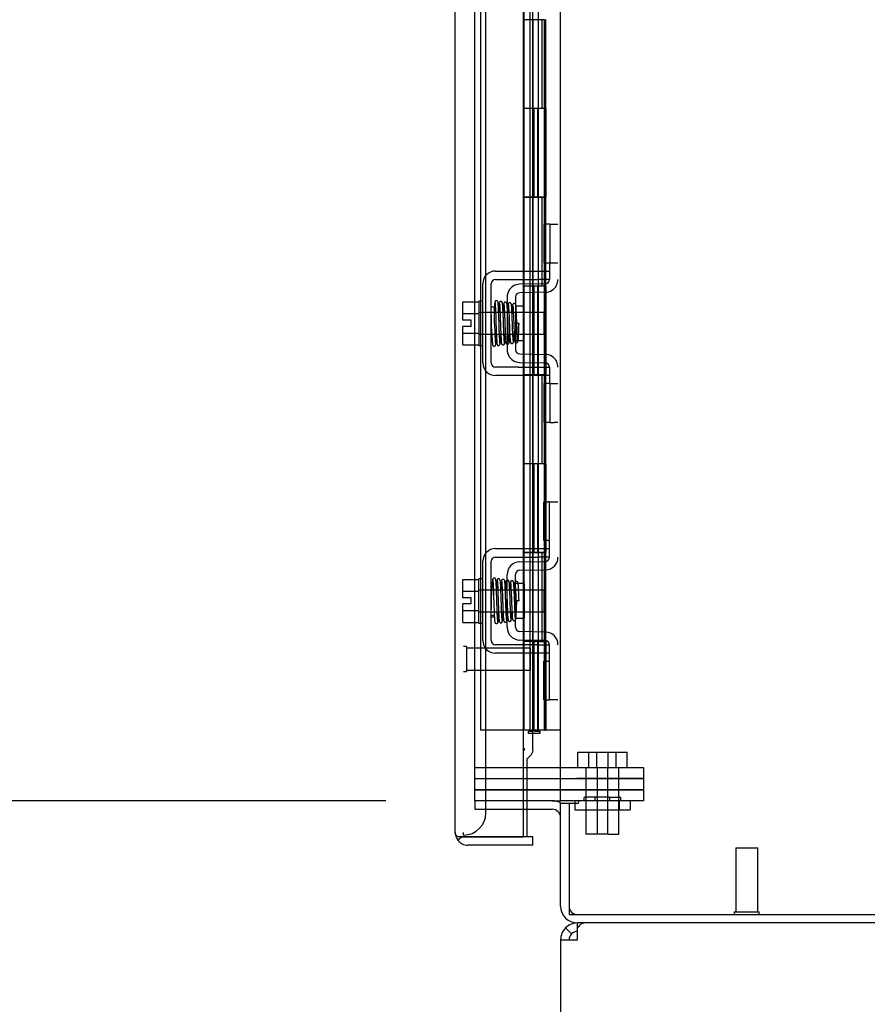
# Model space of a CAD drawing. Header units: inches. Extents: x 2 to 538, y -2 to 358.
# Tile 21 of 43: x 259 to 268, y 147 to 158. Entities that reach past the tile are written whole.
import ezdxf
from ezdxf.enums import TextEntityAlignment as Align
from ezdxf.lldxf.tags import DXFTag

# ---------------------------------------------------------------- set-up
doc = ezdxf.new("R2010")
doc.units = ezdxf.units.IN
doc.header["$MEASUREMENT"] = 0
for name, color, linetype in [('COM42667', 7, 'Continuous'), ('COM42780', 7, 'Continuous'), ('COM52167-7', 7, 'Continuous'), ('COM52168-7', 7, 'Continuous'), ('COM54746-68', 7, 'Continuous'), ('COM54928-3', 7, 'Continuous'), ('COM70096', 7, 'Continuous'), ('COM70099', 7, 'Continuous'), ('COM70219', 7, 'Continuous'), ('COM71156-3', 7, 'Continuous'), ('COM71159-5', 7, 'Continuous'), ('Default', 7, 'Continuous'), ('GSK86006', 7, 'Continuous'), ('NTS16540', 7, 'Continuous'), ('SCC180005', 7, 'Continuous'), ('SCC19011', 7, 'Continuous'), ('SPR20265', 7, 'Continuous'), ('STD21878', 7, 'Continuous'), ('WAF25035', 7, 'Continuous')]:
    doc.layers.add(name, color=color, linetype=linetype)
doc.styles.add('SEACAD_Times_New_Roman', font='times.ttf')
tags = doc.linetypes.add('HIDDEN2', pattern=[0.1875, 0.125, -0.0625]).pattern_tags.tags
tags[6:7] = [DXFTag(74, 4), DXFTag(75, 0), DXFTag(340, '0'), DXFTag(46, 0.0), DXFTag(50, 0.0), DXFTag(44, 0.0), DXFTag(45, 0.0)]
tags[4:5] = [DXFTag(74, 4), DXFTag(75, 0), DXFTag(340, '0'), DXFTag(46, 0.0), DXFTag(50, 0.0), DXFTag(44, 0.0), DXFTag(45, 0.0)]
doc.dimstyles.new('HAMMOND_(STH_-_540x360)', dxfattribs={"dimtxt": 2, "dimasz": 2.5, "dimexe": 1, "dimexo": 1, "dimgap": 0.5, "dimtad": 0, "dimtih": 1, "dimtoh": 1, "dimzin": 0, "dimdsep": 46, "dimtxsty": 'SEACAD_Times_New_Roman', "dimblk1": '_SE_FILLED', "dimblk2": '_SE_FILLED', "dimsah": 1, "dimcen": 1, "dimadec": 0, "dimazin": 0, "dimtfac": 0.8, "dimtofl": 0, "dimtmove": 0, "dimatfit": 3, "dimfxl": 0, "dimtolj": 1, "dimtzin": 0, "dimarcsym": 0})

# ---------------------------------------------------------------- blocks, each defined once
blk = doc.blocks.new('SE2')
at = {"layer": 'COM42667', "color": 7, "linetype": 'HIDDEN2'}
for p, q in [((264.059, 155.378), (264.315, 155.378)), ((264.315, 155.378), (264.375, 155.378)), ((264.375, 155.378), (264.542, 155.378)), ((264.542, 155.378), (264.667, 155.378)), ((264.667, 155.321), (264.667, 155.283)), ((263.916, 154.344), (263.916, 155.235)), ((264.011, 154.344), (264.011, 155.235)), ((264.059, 155.283), (264.315, 155.283)), ((264.315, 155.283), (264.375, 155.283)), ((264.375, 155.283), (264.542, 155.283)), ((264.667, 155.283), (264.542, 155.283)), ((264.315, 154.296), (264.059, 154.296)), ((264.315, 154.296), (264.375, 154.296)), ((264.375, 154.296), (264.542, 154.296)), ((264.542, 154.296), (264.667, 154.296)), ((264.667, 154.296), (264.667, 154.258)), ((264.315, 154.201), (264.059, 154.201)), ((264.375, 154.201), (264.315, 154.201)), ((264.542, 154.201), (264.375, 154.201)), ((264.667, 154.201), (264.542, 154.201)), ((264.059, 152.253), (264.542, 152.253)), ((264.542, 152.253), (264.667, 152.253)), ((263.916, 151.219), (263.916, 152.11)), ((264.011, 151.219), (264.011, 152.11)), ((264.059, 152.158), (264.542, 152.158)), ((264.667, 152.158), (264.542, 152.158)), ((264.542, 151.171), (264.059, 151.171)), ((264.542, 151.076), (264.059, 151.076)), ((264.542, 151.171), (264.667, 151.171)), ((264.667, 151.076), (264.542, 151.076))]:
    blk.add_line(p, q, dxfattribs=at)
for centre, radius, start, end in [((264.059, 155.235), 0.143, 90, 180), ((264.059, 155.235), 0.048, 90, 180), ((264.059, 154.344), 0.143, 180, 270), ((264.059, 154.344), 0.048, 180, 270), ((264.059, 152.11), 0.143, 90, 180), ((264.059, 152.11), 0.048, 90, 180), ((264.059, 151.219), 0.143, 180, 270), ((264.059, 151.219), 0.048, 180, 270)]:
    blk.add_arc(centre, radius, start, end, dxfattribs=at)
at = {"layer": 'COM42780', "color": 7, "linetype": 'HIDDEN2'}
for p, q in [((264.67, 155.905), (264.603, 155.905)), ((264.603, 155.905), (264.603, 155.468)), ((264.67, 155.905), (264.67, 155.468)), ((264.67, 155.905), (264.72, 155.905)), ((264.72, 155.905), (264.762, 155.905)), ((264.67, 155.468), (264.603, 155.468)), ((264.667, 155.468), (264.667, 155.321)), ((264.72, 155.468), (264.67, 155.468)), ((264.762, 155.468), (264.72, 155.468)), ((264.33, 155.229), (264.276, 155.218)), ((264.62, 155.234), (264.33, 155.229)), ((264.19, 155.086), (264.19, 154.492)), ((264.285, 155.086), (264.285, 154.492)), ((264.621, 155.139), (264.332, 155.134)), ((264.38, 154.984), (264.285, 154.984)), ((264.38, 154.594), (264.38, 154.984)), ((264.285, 154.594), (264.38, 154.594)), ((264.332, 154.444), (264.621, 154.439)), ((264.276, 154.361), (264.33, 154.349)), ((264.33, 154.349), (264.62, 154.344)), ((264.667, 154.258), (264.667, 154.111)), ((264.67, 154.111), (264.603, 154.111)), ((264.603, 154.111), (264.603, 153.674)), ((264.67, 154.111), (264.67, 153.674)), ((264.67, 154.111), (264.72, 154.111)), ((264.72, 154.111), (264.762, 154.111)), ((264.67, 153.674), (264.603, 153.674)), ((264.67, 153.674), (264.72, 153.674)), ((264.762, 153.674), (264.72, 153.674)), ((264.603, 152.343), (264.603, 152.78)), ((264.603, 152.78), (264.653, 152.78)), ((264.667, 152.78), (264.653, 152.78)), ((264.667, 152.53), (264.667, 152.78)), ((264.667, 152.78), (264.762, 152.78)), ((264.667, 152.157), (264.667, 152.53)), ((264.653, 152.343), (264.603, 152.343)), ((264.653, 152.343), (264.667, 152.343)), ((264.33, 152.104), (264.62, 152.109)), ((264.332, 152.009), (264.621, 152.014)), ((264.19, 151.367), (264.19, 151.961)), ((264.285, 151.367), (264.285, 151.961)), ((264.38, 151.859), (264.285, 151.859)), ((264.38, 151.859), (264.38, 151.469)), ((264.285, 151.469), (264.38, 151.469)), ((264.621, 151.314), (264.332, 151.319)), ((264.62, 151.219), (264.33, 151.224)), ((264.667, 150.799), (264.667, 151.171)), ((264.603, 150.549), (264.603, 150.986)), ((264.603, 150.986), (264.653, 150.986)), ((264.667, 150.986), (264.653, 150.986)), ((264.667, 150.549), (264.667, 150.799)), ((264.603, 150.549), (264.653, 150.549)), ((264.653, 150.549), (264.667, 150.549)), ((264.762, 150.549), (264.667, 150.549))]:
    blk.add_line(p, q, dxfattribs=at)
for centre, radius, start, end in [((264.333, 155.086), 0.143, 113.3335, 180), ((264.619, 155.282), 0.048, 271, 0), ((264.619, 155.282), 0.143, 271, 333.0918), ((264.619, 155.282), 0.143, 333.0918, 0), ((264.333, 155.086), 0.048, 91, 180), ((264.333, 154.492), 0.143, 180, 246.6665), ((264.333, 154.492), 0.048, 180, 269), ((264.619, 154.296), 0.143, 26.9082, 89), ((264.619, 154.296), 0.048, 0, 89), ((264.619, 154.296), 0.143, 0, 26.9082), ((264.333, 151.961), 0.143, 91, 180), ((264.619, 152.157), 0.048, 271, 0), ((264.619, 152.157), 0.143, 271, 0), ((264.333, 151.961), 0.048, 91, 180), ((264.333, 151.367), 0.143, 180, 269), ((264.333, 151.367), 0.048, 180, 269), ((264.619, 151.171), 0.143, 0, 89), ((264.619, 151.171), 0.048, 0, 89)]:
    blk.add_arc(centre, radius, start, end, dxfattribs=at)
at = {"layer": 'COM52167-7', "color": 7, "linetype": 'Continuous'}
for p, q in [((263.605, 149.057), (263.605, 219.358)), ((264.375, 149.009), (264.375, 219.406)), ((264.411, 149.319), (264.411, 149.009)), ((263.605, 149.057), (263.605, 149.057)), ((263.605, 149.057), (263.605, 149.057)), ((263.685, 149.009), (263.635, 148.97)), ((263.748, 149.009), (263.635, 149.009)), ((263.685, 149.009), (263.748, 149.009)), ((263.748, 149.009), (263.748, 149.009)), ((264.48, 149.009), (263.748, 149.009)), ((263.748, 149.009), (264.375, 149.009)), ((264.411, 149.009), (264.375, 149.009)), ((264.48, 148.914), (264.48, 149.009)), ((264.48, 148.914), (263.748, 148.914))]:
    blk.add_line(p, q, dxfattribs=at)
at = {"layer": 'COM52167-7', "color": 7, "linetype": 'HIDDEN2'}
for p, q in [((264.48, 149.982), (264.48, 190.145)), ((264.411, 149.884), (264.411, 149.319))]:
    blk.add_line(p, q, dxfattribs=at)
at = {"layer": 'COM52167-7', "color": 7, "linetype": 'Continuous'}
for start, end in [(180, 180.0762), (180.1561, 217.5036), (217.5036, 270)]:
    blk.add_arc((263.748, 149.057), 0.143, start, end, dxfattribs=at)
at = {"layer": 'COM52167-7', "color": 7, "linetype": 'HIDDEN2'}
blk.add_open_spline([(264.48, 149.982), (264.48, 149.98), (264.48, 149.978), (264.479, 149.966), (264.475, 149.956), (264.464, 149.935), (264.456, 149.925), (264.436, 149.905), (264.424, 149.895), (264.411, 149.884)], degree=3, knots=[0.2029594, 0.2029594, 0.2029594, 0.2029594, 0.25, 0.25, 0.5, 0.5, 0.75, 0.75, 1, 1, 1, 1], dxfattribs=at)
at = {"layer": 'COM52167-7', "color": 7, "linetype": 'Continuous'}
blk.add_open_spline([(263.635, 149.009), (263.625, 149.017), (263.618, 149.025), (263.61, 149.037), (263.608, 149.041), (263.606, 149.049), (263.605, 149.053), (263.605, 149.057)], degree=3, knots=[0, 0, 0, 0, 0.5, 0.5, 0.75, 0.75, 1, 1, 1, 1], dxfattribs=at)
at = {"layer": 'COM52168-7', "color": 7, "linetype": 'HIDDEN2'}
blk.add_arc((264.161, 149.983), 0.224, 359.797, 6.1302, dxfattribs=at)
at = {"layer": 'COM54746-68', "color": 7, "linetype": 'HIDDEN2'}
for p, q in [((263.889, 218.208), (263.889, 150.208)), ((264.444, 217.208), (264.444, 150.208)), ((264.544, 150.208), (264.544, 217.208)), ((264.483, 157.208), (264.483, 158.207)), ((264.611, 158.207), (264.611, 158.208)), ((264.611, 157.208), (264.611, 158.207)), ((264.62, 158.208), (264.62, 157.208)), ((264.494, 156.208), (264.494, 157.208)), ((264.535, 156.208), (264.535, 157.208)), ((264.439, 156.209), (264.48, 156.209)), ((264.611, 156.209), (264.483, 156.209)), ((264.483, 155.208), (264.483, 156.207)), ((264.611, 156.207), (264.611, 156.208)), ((264.611, 155.208), (264.611, 156.207)), ((264.62, 156.208), (264.62, 155.208)), ((264.494, 154.208), (264.494, 155.208)), ((264.535, 154.208), (264.535, 155.208)), ((264.439, 154.209), (264.48, 154.209)), ((264.611, 154.209), (264.483, 154.209)), ((264.483, 153.208), (264.483, 154.207)), ((264.611, 154.207), (264.611, 154.208)), ((264.611, 153.208), (264.611, 154.207)), ((264.62, 154.208), (264.62, 153.208)), ((264.494, 152.208), (264.494, 153.208)), ((264.535, 152.208), (264.535, 153.208)), ((264.439, 152.209), (264.48, 152.209)), ((264.611, 152.209), (264.483, 152.209)), ((264.483, 151.208), (264.483, 152.207)), ((264.611, 152.207), (264.611, 152.208)), ((264.611, 151.208), (264.611, 152.207)), ((264.62, 152.208), (264.62, 151.208)), ((264.48, 151.208), (264.439, 151.208)), ((264.483, 151.208), (264.611, 151.208)), ((264.494, 150.208), (264.494, 151.208)), ((264.535, 150.208), (264.535, 151.208)), ((264.375, 150.208), (263.889, 150.208)), ((264.611, 150.208), (264.62, 150.208))]:
    blk.add_line(p, q, dxfattribs=at)
at = {"layer": 'COM54746-68', "color": 7, "linetype": 'Continuous'}
for p, q in [((264.377, 159.208), (264.377, 158.207)), ((264.377, 158.208), (264.377, 157.208)), ((264.611, 158.207), (264.377, 158.207)), ((264.58, 158.208), (264.58, 157.208)), ((264.377, 157.208), (264.377, 156.207)), ((264.58, 157.208), (264.377, 157.208)), ((264.58, 157.208), (264.377, 157.208)), ((264.624, 157.208), (264.58, 157.208)), ((264.611, 156.208), (264.611, 157.208)), ((264.62, 156.208), (264.62, 157.208)), ((264.624, 157.208), (264.624, 156.208)), ((264.58, 156.208), (264.377, 156.208)), ((264.377, 156.208), (264.377, 155.208)), ((264.611, 156.207), (264.377, 156.207)), ((264.58, 156.208), (264.58, 155.208)), ((264.624, 156.208), (264.58, 156.208)), ((264.377, 155.208), (264.377, 154.207)), ((264.58, 155.208), (264.377, 155.208)), ((264.58, 155.208), (264.377, 155.208)), ((264.624, 155.208), (264.58, 155.208)), ((264.611, 154.208), (264.611, 155.208)), ((264.62, 154.208), (264.62, 155.208)), ((264.624, 155.208), (264.624, 154.208)), ((264.58, 154.208), (264.377, 154.208)), ((264.377, 154.208), (264.377, 153.208)), ((264.611, 154.207), (264.377, 154.207)), ((264.58, 154.208), (264.58, 153.208)), ((264.624, 154.208), (264.58, 154.208)), ((264.377, 153.208), (264.377, 152.207)), ((264.58, 153.208), (264.377, 153.208)), ((264.58, 153.208), (264.377, 153.208)), ((264.624, 153.208), (264.58, 153.208)), ((264.611, 152.208), (264.611, 153.208)), ((264.62, 152.208), (264.62, 153.208)), ((264.624, 153.208), (264.624, 152.208)), ((264.58, 152.208), (264.377, 152.208)), ((264.377, 152.208), (264.377, 151.208)), ((264.611, 152.207), (264.377, 152.207)), ((264.58, 152.208), (264.58, 151.208)), ((264.624, 152.208), (264.58, 152.208)), ((264.377, 151.208), (264.377, 150.208)), ((264.58, 151.208), (264.377, 151.208)), ((264.58, 151.208), (264.377, 151.208)), ((264.624, 151.208), (264.58, 151.208)), ((264.611, 150.208), (264.611, 151.208)), ((264.62, 150.208), (264.62, 151.208)), ((264.624, 151.208), (264.624, 150.208)), ((264.377, 150.208), (264.375, 150.208)), ((264.611, 150.208), (264.377, 150.208)), ((264.431, 150.173), (264.431, 150.199)), ((264.431, 150.199), (264.481, 150.199)), ((264.444, 150.208), (264.444, 150.199)), ((264.506, 150.199), (264.481, 150.199)), ((264.506, 150.199), (264.556, 150.199)), ((264.544, 150.199), (264.544, 150.208)), ((264.556, 150.199), (264.556, 150.173)), ((264.624, 150.208), (264.62, 150.208)), ((264.792, 150.208), (264.624, 150.208)), ((264.481, 150.173), (264.431, 150.173)), ((264.506, 150.173), (264.481, 150.173)), ((264.556, 150.173), (264.506, 150.173))]:
    blk.add_line(p, q, dxfattribs=at)
at = {"layer": 'COM54928-3', "color": 7, "linetype": 'Continuous'}
for p, q in [((264.915, 147.916), (264.848, 147.984)), ((264.982, 147.984), (264.982, 148.039)), ((264.982, 147.849), (264.982, 147.984)), ((264.792, 147.849), (264.792, 136.134)), ((264.792, 147.849), (264.982, 147.849))]:
    blk.add_line(p, q, dxfattribs=at)
for radius, start, end in [(0.19, 135, 180), (0.19, 90, 135), (0.095, 135, 180), (0.095, 90, 135)]:
    blk.add_arc((264.982, 147.849), radius, start, end, dxfattribs=at)
blk.add_open_spline([(265.057, 148.039), (265.044, 148.039), (265.032, 148.034), (265.007, 148.015), (264.994, 148.001), (264.982, 147.984)], degree=3, knots=[0, 0, 0, 0, 0.5, 0.5, 1, 1, 1, 1], dxfattribs=at)
at = {"layer": 'COM70096', "color": 7, "linetype": 'HIDDEN2'}
for p, q in [((264.974, 149.539), (263.825, 149.539)), ((264.974, 149.539), (265.724, 149.539)), ((265.724, 149.539), (265.724, 149.414)), ((265.724, 149.414), (264.982, 149.414))]:
    blk.add_line(p, q, dxfattribs=at)
at = {"layer": 'COM70099', "color": 7, "linetype": 'HIDDEN2'}
for p, q in [((263.825, 149.789), (264.974, 149.789)), ((264.974, 149.789), (265.724, 149.789)), ((265.724, 149.789), (265.724, 149.664)), ((263.825, 149.664), (264.974, 149.664)), ((265.724, 149.664), (264.974, 149.664))]:
    blk.add_line(p, q, dxfattribs=at)
at = {"layer": 'COM70219', "color": 7, "linetype": 'HIDDEN2'}
for p, q in [((263.95, 149.528), (263.95, 218.675)), ((263.95, 149.278), (263.95, 149.528)), ((263.7, 149.028), (263.7, 149.057))]:
    blk.add_line(p, q, dxfattribs=at)
blk.add_arc((263.7, 149.278), 0.25, 270, 0, dxfattribs=at)
at = {"layer": 'COM71156-3', "color": 7, "linetype": 'HIDDEN2'}
for p, q in [((263.825, 149.414), (263.825, 149.319)), ((263.825, 149.319), (264.375, 149.319))]:
    blk.add_line(p, q, dxfattribs=at)
at = {"layer": 'COM71156-3', "color": 7, "linetype": 'Continuous'}
for p, q in [((264.375, 149.319), (264.697, 149.319)), ((264.792, 148.229), (264.792, 149.384)), ((264.887, 149.384), (264.792, 149.384)), ((277.385, 148.039), (264.982, 148.039))]:
    blk.add_line(p, q, dxfattribs=at)
for centre, radius, start, end in [((264.697, 149.224), 0.19, 57.3631, 90), ((264.697, 149.224), 0.095, 0, 90), ((264.982, 148.229), 0.19, 180, 270)]:
    blk.add_arc(centre, radius, start, end, dxfattribs=at)
at = {"layer": 'COM71156-3', "color": 7, "linetype": 'HIDDEN2'}
blk.add_arc((264.982, 148.229), 0.095, 180, 270, dxfattribs=at)
at = {"layer": 'COM71159-5', "color": 7, "linetype": 'HIDDEN2'}
for p, q in [((263.825, 149.414), (263.825, 218.789)), ((264.375, 149.414), (263.825, 149.414))]:
    blk.add_line(p, q, dxfattribs=at)
at = {"layer": 'COM71159-5', "color": 7, "linetype": 'Continuous'}
for p, q in [((264.792, 149.414), (264.792, 218.789)), ((264.697, 149.414), (264.375, 149.414)), ((264.697, 149.414), (264.792, 149.414)), ((264.982, 149.414), (264.792, 149.414)), ((264.887, 149.384), (264.887, 148.134)), ((264.982, 149.384), (264.887, 149.384)), ((264.887, 148.134), (277.29, 148.134))]:
    blk.add_line(p, q, dxfattribs=at)
blk.add_arc((264.982, 149.399), 0.015, 270, 90, dxfattribs=at)
at = {"layer": 'GSK86006', "color": 7, "linetype": 'HIDDEN2'}
for p, q in [((263.825, 149.664), (264.974, 149.664)), ((264.974, 149.664), (265.724, 149.664)), ((265.724, 149.664), (265.724, 149.539)), ((263.825, 149.539), (264.974, 149.539)), ((265.724, 149.539), (264.974, 149.539))]:
    blk.add_line(p, q, dxfattribs=at)
at = {"layer": 'NTS16540', "color": 7, "linetype": 'Continuous'}
blk.add_line((264.95, 149.414), (264.95, 149.384), dxfattribs=at)
at = {"layer": 'NTS16540', "color": 7, "linetype": 'HIDDEN2'}
for p, q in [((265.053, 149.444), (265.053, 149.414)), ((265.336, 149.454), (265.063, 149.454)), ((265.075, 149.414), (265.075, 149.314)), ((265.178, 149.444), (265.178, 149.414)), ((265.336, 149.454), (265.461, 149.454)), ((265.346, 149.414), (265.346, 149.444)), ((265.45, 149.414), (265.45, 149.314)), ((265.471, 149.414), (265.471, 149.444)), ((265.575, 149.414), (265.575, 149.314)), ((264.95, 149.384), (264.95, 149.314)), ((264.95, 149.314), (265.45, 149.314)), ((265.45, 149.314), (265.575, 149.314))]:
    blk.add_line(p, q, dxfattribs=at)
for centre, start, end in [((265.063, 149.444), 90, 180), ((265.188, 149.444), 90, 180), ((265.336, 149.444), 0, 90), ((265.461, 149.444), 0, 90)]:
    blk.add_arc(centre, 0.01, start, end, dxfattribs=at)
at = {"layer": 'SCC180005', "color": 7, "linetype": 'HIDDEN2'}
for p, q in [((264.984, 149.963), (265.2, 149.963)), ((264.984, 149.789), (264.984, 149.963)), ((265.109, 149.789), (265.109, 149.963)), ((265.2, 149.963), (265.416, 149.963)), ((265.2, 149.789), (265.2, 149.963)), ((265.325, 149.789), (265.325, 149.963)), ((265.416, 149.963), (265.541, 149.963)), ((265.416, 149.789), (265.416, 149.963)), ((265.541, 149.789), (265.541, 149.963)), ((265.077, 149.789), (265.077, 149.039)), ((265.202, 149.789), (265.202, 149.039)), ((265.323, 149.039), (265.323, 149.789)), ((265.448, 149.039), (265.448, 149.789)), ((265.323, 149.039), (265.077, 149.039)), ((265.325, 149.039), (265.448, 149.039))]:
    blk.add_line(p, q, dxfattribs=at)
at = {"layer": 'SCC19011', "color": 7, "linetype": 'HIDDEN2'}
for p, q in [((263.69, 155.03), (263.871, 155.03)), ((263.69, 154.898), (263.69, 155.03)), ((263.69, 154.898), (263.871, 154.898)), ((263.69, 154.823), (263.69, 154.898)), ((264.603, 154.911), (263.871, 154.911)), ((264.603, 154.911), (264.603, 154.667)), ((263.785, 154.823), (263.69, 154.823)), ((263.69, 154.68), (263.69, 154.755)), ((263.785, 154.755), (263.69, 154.755)), ((263.785, 154.755), (263.785, 154.823)), ((263.69, 154.68), (263.871, 154.68)), ((263.69, 154.548), (263.69, 154.68)), ((263.871, 154.667), (264.603, 154.667)), ((263.69, 154.548), (263.871, 154.548)), ((263.69, 151.905), (263.871, 151.905)), ((263.69, 151.773), (263.69, 151.905)), ((263.69, 151.773), (263.871, 151.773)), ((263.69, 151.698), (263.69, 151.773)), ((264.603, 151.786), (263.871, 151.786)), ((264.603, 151.786), (264.603, 151.542)), ((263.785, 151.698), (263.69, 151.698)), ((263.69, 151.555), (263.69, 151.63)), ((263.785, 151.63), (263.69, 151.63)), ((263.785, 151.63), (263.785, 151.698)), ((263.69, 151.555), (263.871, 151.555)), ((263.69, 151.423), (263.69, 151.555)), ((263.871, 151.542), (264.603, 151.542)), ((263.69, 151.423), (263.871, 151.423))]:
    blk.add_line(p, q, dxfattribs=at)
at = {"layer": 'SPR20265', "color": 7, "linetype": 'HIDDEN2'}
for p, q in [((264.324, 154.789), (264.299, 154.789)), ((264.324, 151.664), (264.289, 151.664))]:
    blk.add_line(p, q, dxfattribs=at)
for centre, radius, start, end in [((268.961, 154.967), 4.954, 180.0627, 184.8324), ((268.934, 154.966), 4.891, 180.0417, 184.8553), ((268.961, 151.487), 4.954, 175.1676, 179.9373), ((264.144, 151.889), 0.0181, 0.2962, 180.6354), ((268.934, 151.488), 4.891, 179.5941, 179.9583)]:
    blk.add_arc(centre, radius, start, end, dxfattribs=at)
for start_param, end_param in [(3.144225, 6.283185), (0, 0.029803)]:
    blk.add_ellipse((264.025, 154.962), major_axis=(-0.0175, 0), ratio=0.707107, start_param=start_param, end_param=end_param, dxfattribs=at)
blk.add_ellipse((264.025, 151.492), major_axis=(-0.0175, 0), ratio=0.707107, dxfattribs=at)
for points, knots in [([(264.049, 155.017), (264.049, 155.016), (264.048, 155.007), (264.046, 154.982), (264.045, 154.946), (264.044, 154.932)], [0.1004609, 0.1004609, 0.1004609, 0.1004609, 0.1067733, 0.2186198, 0.288347, 0.288347, 0.288347, 0.288347]), ([(264.087, 155.025), (264.087, 155.028), (264.086, 155.034), (264.08, 155.041), (264.073, 155.044), (264.066, 155.044), (264.059, 155.041), (264.054, 155.037), (264.052, 155.031), (264.051, 155.028), (264.051, 155.026)], [0, 0, 0, 0, 0.156089, 0.311601, 0.454811, 0.580816, 0.702069, 0.815536, 0.915769, 1, 1, 1, 1]), ([(264.052, 155.025), (264.053, 155.021), (264.055, 155.014), (264.057, 154.965), (264.061, 154.89), (264.063, 154.811), (264.065, 154.746), (264.067, 154.697), (264.069, 154.652), (264.071, 154.612), (264.073, 154.58), (264.075, 154.559), (264.076, 154.551), (264.077, 154.551), (264.077, 154.551)], [0, 0, 0, 0, 0.1061362, 0.2174647, 0.333926, 0.4557017, 0.5188968, 0.5834438, 0.6493904, 0.7166983, 0.7853922, 0.8555186, 0.9270505, 0.9466489, 0.9466489, 0.9466489, 0.9466489]), ([(264.111, 154.562), (264.11, 154.562), (264.109, 154.563), (264.107, 154.586), (264.105, 154.635), (264.102, 154.687), (264.101, 154.732), (264.099, 154.78), (264.098, 154.831), (264.096, 154.88), (264.094, 154.927), (264.092, 154.968), (264.09, 155), (264.088, 155.022), (264.087, 155.026), (264.087, 155.028)], [0.0603561, 0.0603561, 0.0603561, 0.0603561, 0.1038936, 0.2137208, 0.3293588, 0.3897246, 0.4515679, 0.5148967, 0.5797272, 0.6460597, 0.7138612, 0.7831568, 0.8539667, 0.9262377, 1, 1, 1, 1]), ([(264.1, 155.016), (264.099, 155.008), (264.097, 154.994), (264.095, 154.955), (264.094, 154.931), (264.094, 154.927)], [0, 0, 0, 0, 0.1246717, 0.2494602, 0.2700157, 0.2700157, 0.2700157, 0.2700157]), ([(264.136, 155.018), (264.136, 155.019), (264.136, 155.02), (264.135, 155.023), (264.134, 155.026), (264.133, 155.029), (264.131, 155.031), (264.128, 155.033), (264.125, 155.034), (264.12, 155.035), (264.114, 155.035), (264.107, 155.031), (264.101, 155.022), (264.1, 155.016), (264.099, 155.012)], [0, 0, 0, 0, 0.042091, 0.081647, 0.120191, 0.15929, 0.200316, 0.244307, 0.29197, 0.343782, 0.463061, 0.615509, 0.797242, 1, 1, 1, 1]), ([(264.102, 155.013), (264.102, 155.014), (264.104, 155.012), (264.106, 154.987), (264.108, 154.938), (264.111, 154.886), (264.112, 154.842), (264.114, 154.795), (264.115, 154.747), (264.117, 154.699), (264.119, 154.655), (264.121, 154.616), (264.123, 154.587), (264.125, 154.567), (264.126, 154.564), (264.126, 154.562)], [0.053432, 0.053432, 0.053432, 0.053432, 0.1058673, 0.2171381, 0.3338118, 0.3944484, 0.4564245, 0.5197508, 0.5844221, 0.6504012, 0.7176964, 0.7863335, 0.8562538, 0.9274659, 1, 1, 1, 1]), ([(264.161, 154.566), (264.16, 154.568), (264.158, 154.574), (264.156, 154.62), (264.153, 154.678), (264.151, 154.734), (264.149, 154.78), (264.148, 154.828), (264.146, 154.876), (264.144, 154.921), (264.142, 154.96), (264.14, 154.992), (264.138, 155.014), (264.137, 155.022), (264.136, 155.023), (264.136, 155.022)], [0, 0, 0, 0, 0.1045038, 0.2144634, 0.330083, 0.3903051, 0.451994, 0.5151688, 0.5798125, 0.6459641, 0.7136653, 0.7828829, 0.8536605, 0.9260423, 0.9527188, 0.9527188, 0.9527188, 0.9527188]), ([(264.15, 155.01), (264.149, 155.005), (264.147, 154.983), (264.145, 154.944), (264.144, 154.921)], [0.1071892, 0.1071892, 0.1071892, 0.1071892, 0.2193565, 0.3334396, 0.3334396, 0.3334396, 0.3334396]), ([(264.188, 155.005), (264.188, 155.01), (264.187, 155.016), (264.18, 155.024), (264.174, 155.027), (264.17, 155.028), (264.166, 155.028), (264.162, 155.027), (264.159, 155.025), (264.156, 155.022), (264.154, 155.018), (264.152, 155.014), (264.152, 155.012), (264.152, 155.01)], [0, 0, 0, 0, 0.314139, 0.451364, 0.572135, 0.625408, 0.67627, 0.728029, 0.781154, 0.835554, 0.89067, 0.945715, 1, 1, 1, 1]), ([(264.153, 155.007), (264.154, 155.001), (264.155, 154.99), (264.157, 154.953), (264.16, 154.907), (264.162, 154.857), (264.163, 154.807), (264.166, 154.747), (264.168, 154.683), (264.17, 154.628), (264.173, 154.593), (264.175, 154.574), (264.177, 154.565), (264.181, 154.559), (264.188, 154.555), (264.195, 154.554), (264.201, 154.555), (264.208, 154.56), (264.211, 154.566), (264.214, 154.578), (264.216, 154.605), (264.218, 154.639), (264.219, 154.658), (264.219, 154.665)], [0, 0, 0, 0, 0.0498062, 0.0966276, 0.140488, 0.1813946, 0.2193247, 0.2542949, 0.3151029, 0.3652644, 0.4095039, 0.4485899, 0.4658122, 0.4799438, 0.4861373, 0.4916742, 0.500166, 0.5061157, 0.5157515, 0.5507685, 0.6061814, 0.6406611, 0.6597863, 0.6597863, 0.6597863, 0.6597863]), ([(264.208, 154.583), (264.208, 154.583), (264.208, 154.589), (264.206, 154.612), (264.205, 154.646), (264.203, 154.685), (264.201, 154.735), (264.199, 154.796), (264.196, 154.863), (264.194, 154.929), (264.191, 154.985), (264.189, 155.001), (264.188, 155.009)], [0.5362763, 0.5362763, 0.5362763, 0.5362763, 0.5625298, 0.6122564, 0.6441552, 0.6807294, 0.7220204, 0.7680595, 0.8188387, 0.874429, 0.9347864, 1, 1, 1, 1]), ([(264.201, 155.004), (264.2, 155.001), (264.199, 154.996), (264.196, 154.966), (264.195, 154.936), (264.194, 154.919), (264.194, 154.917)], [0, 0, 0, 0, 0.0492216, 0.0955582, 0.1390455, 0.1445963, 0.1445963, 0.1445963, 0.1445963]), ([(264.237, 155.003), (264.237, 155.004), (264.236, 155.007), (264.235, 155.011), (264.233, 155.014), (264.228, 155.018), (264.222, 155.021), (264.215, 155.02), (264.209, 155.018), (264.204, 155.013), (264.201, 155.007), (264.201, 155.003), (264.2, 155.001)], [0, 0, 0, 0, 0.063176, 0.129473, 0.197366, 0.265212, 0.394679, 0.515177, 0.639946, 0.76535, 0.886036, 1, 1, 1, 1]), ([(264.202, 155), (264.202, 154.999), (264.204, 154.995), (264.207, 154.957), (264.21, 154.894), (264.213, 154.825), (264.215, 154.766), (264.217, 154.721), (264.218, 154.679), (264.22, 154.641), (264.222, 154.61), (264.224, 154.588), (264.226, 154.577), (264.226, 154.577), (264.227, 154.577)], [0.0138524, 0.0138524, 0.0138524, 0.0138524, 0.1062824, 0.2178177, 0.3344917, 0.4564531, 0.5197117, 0.5842959, 0.6502411, 0.7175013, 0.7860951, 0.8560626, 0.9273599, 0.9665702, 0.9665702, 0.9665702, 0.9665702]), ([(264.261, 154.584), (264.261, 154.584), (264.259, 154.586), (264.257, 154.614), (264.254, 154.662), (264.252, 154.711), (264.25, 154.753), (264.249, 154.797), (264.247, 154.842), (264.245, 154.886), (264.243, 154.926), (264.242, 154.961), (264.24, 154.987), (264.238, 155.003), (264.237, 155.004), (264.236, 155.005)], [0.0386163, 0.0386163, 0.0386163, 0.0386163, 0.1041999, 0.2141673, 0.3298094, 0.3901346, 0.4519229, 0.5151799, 0.5799285, 0.646185, 0.7139159, 0.7831552, 0.853933, 0.9262015, 0.98991, 0.98991, 0.98991, 0.98991]), ([(264.311, 154.59), (264.31, 154.593), (264.308, 154.6), (264.306, 154.631), (264.304, 154.671), (264.302, 154.716), (264.3, 154.763), (264.298, 154.819), (264.295, 154.879), (264.293, 154.933), (264.291, 154.97), (264.289, 154.99), (264.285, 155.007), (264.269, 155.014), (264.26, 155.011), (264.255, 155.006), (264.252, 155), (264.249, 154.988), (264.247, 154.963), (264.245, 154.934), (264.244, 154.917), (264.244, 154.912)], [0, 0, 0, 0, 0.0490514, 0.0952673, 0.1386509, 0.1791504, 0.2167305, 0.2513805, 0.3114904, 0.3611945, 0.4050506, 0.4434983, 0.4785021, 0.4956238, 0.5070082, 0.5143821, 0.5252034, 0.5593817, 0.6109134, 0.643602, 0.6601314, 0.6601314, 0.6601314, 0.6601314]), ([(264.255, 154.984), (264.254, 154.984), (264.255, 154.978), (264.257, 154.957), (264.258, 154.922), (264.26, 154.884), (264.262, 154.834), (264.265, 154.775), (264.267, 154.712), (264.27, 154.652), (264.273, 154.602), (264.275, 154.592), (264.276, 154.587)], [0.5328988, 0.5328988, 0.5328988, 0.5328988, 0.5569074, 0.6092128, 0.6423045, 0.6799166, 0.7220481, 0.7687139, 0.8198491, 0.8754774, 0.935522, 1, 1, 1, 1]), ([(264.312, 154.587), (264.313, 154.588), (264.314, 154.595), (264.316, 154.614), (264.317, 154.639), (264.319, 154.671), (264.321, 154.708), (264.322, 154.748), (264.323, 154.774), (264.324, 154.789)], [0.1262894, 0.1262894, 0.1262894, 0.1262894, 0.2522008, 0.3777822, 0.5029693, 0.6277666, 0.7522043, 0.8763068, 1, 1, 1, 1]), ([(264.063, 154.551), (264.064, 154.557), (264.066, 154.582), (264.068, 154.626), (264.069, 154.652)], [0.1085336, 0.1085336, 0.1085336, 0.1085336, 0.2217151, 0.3383123, 0.3383123, 0.3383123, 0.3383123]), ([(264.113, 154.56), (264.114, 154.568), (264.116, 154.584), (264.118, 154.624), (264.119, 154.65), (264.119, 154.654)], [0, 0, 0, 0, 0.1263356, 0.2522274, 0.2747382, 0.2747382, 0.2747382, 0.2747382]), ([(264.161, 154.562), (264.162, 154.565), (264.164, 154.57), (264.167, 154.61), (264.168, 154.644), (264.169, 154.659)], [0, 0, 0, 0, 0.1086563, 0.2221233, 0.29424, 0.29424, 0.29424, 0.29424]), ([(264.262, 154.58), (264.263, 154.585), (264.265, 154.593), (264.267, 154.626), (264.268, 154.654), (264.269, 154.669)], [0, 0, 0, 0, 0.0498287, 0.096661, 0.1398853, 0.1398853, 0.1398853, 0.1398853]), ([(264.025, 154.553), (264.025, 154.55), (264.026, 154.546), (264.029, 154.538), (264.035, 154.533), (264.041, 154.531), (264.046, 154.531), (264.049, 154.532), (264.052, 154.533), (264.056, 154.536), (264.058, 154.538), (264.06, 154.542), (264.061, 154.545), (264.061, 154.547), (264.061, 154.549)], [0, 0, 0, 0, 0.174153, 0.333945, 0.47646, 0.59716, 0.649734, 0.701139, 0.752042, 0.802639, 0.852867, 0.902545, 0.951555, 1, 1, 1, 1]), ([(264.078, 154.553), (264.078, 154.552), (264.078, 154.551), (264.079, 154.549), (264.08, 154.546), (264.082, 154.544), (264.085, 154.542), (264.088, 154.54), (264.093, 154.539), (264.099, 154.54), (264.106, 154.545), (264.112, 154.554), (264.113, 154.56), (264.114, 154.564)], [0.0725895, 0.0725895, 0.0725895, 0.0725895, 0.0862289, 0.1249883, 0.163044, 0.2021154, 0.2436891, 0.2889083, 0.338607, 0.4554382, 0.607761, 0.7920008, 1, 1, 1, 1]), ([(264.126, 154.565), (264.126, 154.562), (264.127, 154.558), (264.13, 154.553), (264.134, 154.549), (264.14, 154.546), (264.147, 154.546), (264.154, 154.549), (264.159, 154.553), (264.161, 154.559), (264.162, 154.563), (264.162, 154.565)], [0, 0, 0, 0, 0.147667, 0.223434, 0.298136, 0.43794, 0.563031, 0.685887, 0.803032, 0.90871, 1, 1, 1, 1]), ([(264.227, 154.58), (264.227, 154.579), (264.227, 154.577), (264.227, 154.574), (264.228, 154.572), (264.23, 154.569), (264.232, 154.567), (264.236, 154.564), (264.242, 154.562), (264.249, 154.563), (264.256, 154.566), (264.262, 154.574), (264.263, 154.58), (264.263, 154.584)], [0, 0, 0, 0, 0.035882, 0.073188, 0.112909, 0.155738, 0.202044, 0.251913, 0.361271, 0.485727, 0.637722, 0.812554, 1, 1, 1, 1]), ([(264.275, 154.59), (264.276, 154.587), (264.277, 154.581), (264.282, 154.574), (264.29, 154.57), (264.297, 154.57), (264.303, 154.572), (264.308, 154.576), (264.311, 154.582), (264.311, 154.586), (264.312, 154.587)], [0, 0, 0, 0, 0.171749, 0.337669, 0.486578, 0.613302, 0.730062, 0.835396, 0.925606, 1, 1, 1, 1]), ([(264.061, 151.907), (264.061, 151.907), (264.061, 151.908), (264.06, 151.91), (264.059, 151.913), (264.058, 151.916), (264.056, 151.918), (264.053, 151.92), (264.05, 151.921), (264.045, 151.922), (264.039, 151.922), (264.032, 151.918), (264.026, 151.91), (264.025, 151.904), (264.025, 151.9)], [0.0247586, 0.0247586, 0.0247586, 0.0247586, 0.0394799, 0.0780267, 0.1170502, 0.1577954, 0.2011902, 0.2478129, 0.2979655, 0.3517973, 0.4729948, 0.6248981, 0.8034762, 1, 1, 1, 1]), ([(264.027, 151.901), (264.027, 151.901), (264.029, 151.899), (264.031, 151.868), (264.034, 151.814), (264.036, 151.759), (264.037, 151.712), (264.039, 151.662), (264.041, 151.611), (264.043, 151.561), (264.044, 151.516), (264.046, 151.477), (264.048, 151.447), (264.05, 151.429), (264.051, 151.426), (264.052, 151.426)], [0.041658, 0.041658, 0.041658, 0.041658, 0.1062331, 0.2177365, 0.3345116, 0.3951575, 0.4571173, 0.5204025, 0.5850154, 0.650919, 0.7181243, 0.7866617, 0.856475, 0.927577, 0.9945625, 0.9945625, 0.9945625, 0.9945625]), ([(264.086, 151.43), (264.085, 151.431), (264.084, 151.436), (264.081, 151.48), (264.078, 151.539), (264.076, 151.598), (264.075, 151.646), (264.073, 151.697), (264.071, 151.747), (264.069, 151.794), (264.068, 151.837), (264.066, 151.872), (264.064, 151.896), (264.062, 151.907), (264.061, 151.908), (264.061, 151.908)], [0.0084013, 0.0084013, 0.0084013, 0.0084013, 0.1047673, 0.2149815, 0.3308118, 0.3911182, 0.4528716, 0.5160814, 0.5807303, 0.6468516, 0.7144807, 0.783578, 0.8541849, 0.926338, 0.9626406, 0.9626406, 0.9626406, 0.9626406]), ([(264.076, 151.899), (264.075, 151.895), (264.072, 151.873), (264.07, 151.831), (264.069, 151.804), (264.069, 151.803)], [0.1075026, 0.1075026, 0.1075026, 0.1075026, 0.219859, 0.336958, 0.3455788, 0.3455788, 0.3455788, 0.3455788]), ([(264.114, 151.889), (264.113, 151.895), (264.112, 151.902), (264.105, 151.91), (264.099, 151.913), (264.095, 151.914), (264.091, 151.914), (264.088, 151.913), (264.084, 151.911), (264.081, 151.908), (264.079, 151.905), (264.077, 151.9), (264.077, 151.898), (264.077, 151.896)], [0, 0, 0, 0, 0.337377, 0.476585, 0.593946, 0.643993, 0.690857, 0.738213, 0.787078, 0.837877, 0.890521, 0.944659, 1, 1, 1, 1]), ([(264.078, 151.892), (264.079, 151.884), (264.081, 151.868), (264.084, 151.813), (264.086, 151.743), (264.089, 151.663), (264.092, 151.583), (264.095, 151.513), (264.097, 151.46), (264.099, 151.445), (264.1, 151.438)], [0, 0, 0, 0, 0.125356, 0.250547, 0.375714, 0.500726, 0.625702, 0.75054, 0.875328, 1, 1, 1, 1]), ([(264.135, 151.44), (264.134, 151.447), (264.132, 151.461), (264.129, 151.514), (264.127, 151.583), (264.124, 151.663), (264.121, 151.743), (264.119, 151.814), (264.116, 151.87), (264.114, 151.885), (264.113, 151.894)], [0, 0, 0, 0, 0.123677, 0.247763, 0.372182, 0.497025, 0.622181, 0.747773, 0.873664, 1, 1, 1, 1]), ([(264.126, 151.891), (264.125, 151.888), (264.124, 151.882), (264.121, 151.843), (264.12, 151.811), (264.119, 151.8)], [0, 0, 0, 0, 0.1069729, 0.2190176, 0.2772299, 0.2772299, 0.2772299, 0.2772299]), ([(264.127, 151.888), (264.128, 151.885), (264.129, 151.88), (264.132, 151.836), (264.135, 151.767), (264.138, 151.693), (264.14, 151.631), (264.142, 151.585), (264.144, 151.541), (264.145, 151.502), (264.147, 151.47), (264.149, 151.449), (264.151, 151.439), (264.152, 151.439), (264.152, 151.439)], [0.0031575, 0.0031575, 0.0031575, 0.0031575, 0.106276, 0.2177664, 0.3343795, 0.4562757, 0.5195077, 0.5840716, 0.6500082, 0.7172741, 0.7858907, 0.8559002, 0.9272657, 0.9562295, 0.9562295, 0.9562295, 0.9562295]), ([(264.186, 151.448), (264.185, 151.447), (264.184, 151.449), (264.182, 151.475), (264.179, 151.524), (264.177, 151.574), (264.176, 151.618), (264.174, 151.664), (264.172, 151.712), (264.171, 151.759), (264.169, 151.802), (264.167, 151.839), (264.165, 151.868), (264.163, 151.888), (264.162, 151.89), (264.161, 151.891)], [0.0493682, 0.0493682, 0.0493682, 0.0493682, 0.1041505, 0.2141198, 0.3297994, 0.3901531, 0.4519694, 0.5152557, 0.5800319, 0.6463064, 0.7140466, 0.7832821, 0.8540388, 0.9262663, 0.9997798, 0.9997798, 0.9997798, 0.9997798]), ([(264.236, 151.453), (264.235, 151.455), (264.234, 151.461), (264.231, 151.491), (264.229, 151.532), (264.227, 151.579), (264.225, 151.628), (264.223, 151.687), (264.221, 151.752), (264.218, 151.81), (264.216, 151.85), (264.214, 151.873), (264.21, 151.893), (264.195, 151.901), (264.183, 151.897), (264.176, 151.886), (264.175, 151.875), (264.172, 151.85), (264.17, 151.819), (264.169, 151.801), (264.169, 151.794)], [0, 0, 0, 0, 0.0490679, 0.095301, 0.1387049, 0.1792256, 0.2168316, 0.2515124, 0.3116979, 0.3614591, 0.4053465, 0.4437863, 0.4807605, 0.5002516, 0.5126381, 0.5301382, 0.5631975, 0.6133029, 0.6453829, 0.6655854, 0.6655854, 0.6655854, 0.6655854]), ([(264.18, 151.871), (264.179, 151.871), (264.18, 151.864), (264.182, 151.841), (264.184, 151.802), (264.185, 151.76), (264.187, 151.706), (264.19, 151.643), (264.192, 151.575), (264.195, 151.513), (264.198, 151.463), (264.2, 151.454), (264.201, 151.449)], [0.5252176, 0.5252176, 0.5252176, 0.5252176, 0.5500519, 0.604828, 0.6390024, 0.6775462, 0.720453, 0.7677407, 0.8193455, 0.8752892, 0.9355028, 1, 1, 1, 1]), ([(264.225, 151.871), (264.224, 151.866), (264.222, 151.844), (264.22, 151.809), (264.219, 151.79)], [0.1070599, 0.1070599, 0.1070599, 0.1070599, 0.2191639, 0.3205784, 0.3205784, 0.3205784, 0.3205784]), ([(264.263, 151.87), (264.263, 151.873), (264.262, 151.879), (264.257, 151.886), (264.25, 151.891), (264.243, 151.892), (264.237, 151.89), (264.233, 151.887), (264.23, 151.885), (264.229, 151.882), (264.227, 151.88), (264.227, 151.877), (264.227, 151.875), (264.227, 151.874)], [0, 0, 0, 0, 0.180774, 0.350248, 0.499828, 0.623642, 0.733222, 0.784403, 0.832779, 0.878274, 0.921007, 0.961361, 1, 1, 1, 1]), ([(264.227, 151.871), (264.228, 151.866), (264.23, 151.858), (264.232, 151.824), (264.234, 151.782), (264.236, 151.735), (264.238, 151.688), (264.24, 151.631), (264.243, 151.571), (264.245, 151.517), (264.247, 151.482), (264.25, 151.461), (264.252, 151.449), (264.262, 151.442), (264.269, 151.441), (264.276, 151.442), (264.282, 151.447), (264.286, 151.453), (264.289, 151.464), (264.291, 151.489), (264.293, 151.525), (264.295, 151.564), (264.297, 151.612), (264.298, 151.647), (264.299, 151.664)], [0, 0, 0, 0, 0.0498436, 0.0967002, 0.1405955, 0.1815314, 0.2194862, 0.2544765, 0.3152997, 0.3654619, 0.409652, 0.4485892, 0.4814188, 0.4889058, 0.495916, 0.5065238, 0.5135393, 0.5236157, 0.5577634, 0.6106645, 0.6440309, 0.6818562, 0.7241002, 0.764095, 0.764095, 0.764095, 0.764095]), ([(264.283, 151.469), (264.283, 151.47), (264.283, 151.476), (264.281, 151.498), (264.279, 151.532), (264.278, 151.57), (264.276, 151.62), (264.273, 151.678), (264.271, 151.741), (264.268, 151.802), (264.265, 151.854), (264.264, 151.867), (264.262, 151.874)], [0.5312571, 0.5312571, 0.5312571, 0.5312571, 0.5585929, 0.6096433, 0.6421085, 0.6791741, 0.7208841, 0.7672768, 0.8183419, 0.8741554, 0.9346781, 1, 1, 1, 1]), ([(264.276, 151.867), (264.275, 151.863), (264.274, 151.857), (264.271, 151.826), (264.27, 151.799), (264.269, 151.785)], [0, 0, 0, 0, 0.0491727, 0.0954645, 0.1386905, 0.1386905, 0.1386905, 0.1386905]), ([(264.312, 151.866), (264.311, 151.868), (264.311, 151.87), (264.31, 151.874), (264.307, 151.878), (264.304, 151.88), (264.301, 151.882), (264.296, 151.884), (264.29, 151.884), (264.284, 151.881), (264.279, 151.876), (264.276, 151.869), (264.275, 151.866), (264.275, 151.864)], [0, 0, 0, 0, 0.058977, 0.121112, 0.184968, 0.249019, 0.31194, 0.372841, 0.48981, 0.614536, 0.743768, 0.872723, 1, 1, 1, 1]), ([(264.277, 151.863), (264.277, 151.863), (264.278, 151.863), (264.279, 151.854), (264.281, 151.837), (264.282, 151.812), (264.284, 151.781), (264.286, 151.745), (264.287, 151.705), (264.288, 151.679), (264.289, 151.664)], [0.0491745, 0.0491745, 0.0491745, 0.0491745, 0.1247815, 0.2496118, 0.3745487, 0.4995316, 0.6245497, 0.7496304, 0.874808, 1, 1, 1, 1]), ([(264.324, 151.664), (264.323, 151.679), (264.322, 151.705), (264.321, 151.746), (264.319, 151.783), (264.317, 151.814), (264.316, 151.84), (264.314, 151.858), (264.312, 151.868), (264.312, 151.868), (264.311, 151.868)], [0, 0, 0, 0, 0.1236932, 0.2477957, 0.3722334, 0.4970307, 0.6222178, 0.7477992, 0.8737106, 0.9604174, 0.9604174, 0.9604174, 0.9604174]), ([(264.087, 151.426), (264.088, 151.43), (264.089, 151.438), (264.092, 151.479), (264.093, 151.514), (264.094, 151.526)], [0, 0, 0, 0, 0.1087369, 0.2223139, 0.2823724, 0.2823724, 0.2823724, 0.2823724]), ([(264.137, 151.435), (264.138, 151.44), (264.141, 151.462), (264.143, 151.505), (264.144, 151.531), (264.144, 151.533)], [0.1089671, 0.1089671, 0.1089671, 0.1089671, 0.2224256, 0.3403895, 0.3502806, 0.3502806, 0.3502806, 0.3502806]), ([(264.188, 151.445), (264.189, 151.451), (264.19, 151.461), (264.192, 151.496), (264.193, 151.524), (264.194, 151.537)], [0, 0, 0, 0, 0.0497131, 0.0964498, 0.1332447, 0.1332447, 0.1332447, 0.1332447]), ([(264.239, 151.459), (264.24, 151.467), (264.242, 151.49), (264.243, 151.525), (264.244, 151.541)], [0.1087958, 0.1087958, 0.1087958, 0.1087958, 0.2223565, 0.3065223, 0.3065223, 0.3065223, 0.3065223]), ([(264.051, 151.428), (264.051, 151.426), (264.051, 151.423), (264.053, 151.419), (264.055, 151.416), (264.059, 151.412), (264.065, 151.41), (264.072, 151.41), (264.079, 151.412), (264.084, 151.417), (264.087, 151.423), (264.087, 151.426), (264.087, 151.428)], [0, 0, 0, 0, 0.065589, 0.134096, 0.204, 0.273642, 0.405923, 0.527776, 0.652215, 0.775569, 0.89228, 1, 1, 1, 1]), ([(264.099, 151.442), (264.1, 151.436), (264.101, 151.43), (264.108, 151.422), (264.114, 151.419), (264.118, 151.418), (264.122, 151.418), (264.125, 151.419), (264.129, 151.421), (264.132, 151.424), (264.134, 151.428), (264.136, 151.432), (264.136, 151.434), (264.136, 151.436)], [0, 0, 0, 0, 0.324319, 0.462115, 0.581304, 0.633213, 0.682431, 0.732423, 0.783847, 0.836789, 0.89085, 0.94542, 1, 1, 1, 1]), ([(264.152, 151.443), (264.152, 151.442), (264.152, 151.441), (264.152, 151.438), (264.153, 151.435), (264.155, 151.433), (264.157, 151.43), (264.16, 151.428), (264.163, 151.427), (264.168, 151.426), (264.174, 151.426), (264.181, 151.43), (264.187, 151.439), (264.188, 151.445), (264.188, 151.449)], [0, 0, 0, 0, 0.039675, 0.078069, 0.116606, 0.156607, 0.199119, 0.244855, 0.294249, 0.347558, 0.468612, 0.621309, 0.801496, 1, 1, 1, 1]), ([(264.2, 151.452), (264.201, 151.449), (264.202, 151.444), (264.208, 151.437), (264.215, 151.433), (264.222, 151.433), (264.228, 151.435), (264.233, 151.44), (264.236, 151.445), (264.237, 151.449), (264.237, 151.451)], [0, 0, 0, 0, 0.160978, 0.319941, 0.465269, 0.591846, 0.711965, 0.822973, 0.919786, 1, 1, 1, 1])]:
    blk.add_open_spline(points, degree=3, knots=knots, dxfattribs=at)
at = {"layer": 'STD21878', "color": 7, "linetype": 'HIDDEN2'}
for p, q in [((263.731, 151.15), (263.7, 151.15)), ((263.731, 151.15), (263.731, 150.869)), ((264.45, 151.134), (263.731, 151.134)), ((264.45, 151.134), (264.45, 150.884)), ((263.7, 150.869), (263.731, 150.869)), ((263.731, 150.884), (264.45, 150.884)), ((266.762, 148.884), (267.012, 148.884)), ((266.762, 148.884), (266.762, 148.166)), ((267.012, 148.166), (267.012, 148.884)), ((266.746, 148.166), (267.027, 148.166)), ((266.746, 148.166), (266.746, 148.134)), ((267.027, 148.134), (267.027, 148.166))]:
    blk.add_line(p, q, dxfattribs=at)
at = {"layer": 'WAF25035', "color": 7, "linetype": 'HIDDEN2'}
for p, q in [((263.871, 155.039), (263.871, 154.539)), ((263.916, 155.039), (263.871, 155.039)), ((263.871, 154.539), (263.916, 154.539)), ((263.871, 151.414), (263.871, 151.914)), ((263.916, 151.914), (263.871, 151.914)), ((263.871, 151.414), (263.916, 151.414))]:
    blk.add_line(p, q, dxfattribs=at)
blk = doc.blocks.new('DMBLK3720')
at = {"layer": 'Default', "linetype": 'Continuous'}
for points in [[(253.376, 216.289), (254.21, 216.289), (253.793, 218.789)], [(253.376, 151.914), (253.793, 149.414), (254.21, 151.914)]]:
    blk.add_hatch(color=7, dxfattribs=at).paths.add_polyline_path(points)
at = {"layer": 'Default', "color": 7, "linetype": 'Continuous'}
for p, q in [((262.825, 218.789), (252.793, 218.789)), ((253.793, 218.789), (253.793, 185.802)), ((253.793, 176.402), (253.793, 149.414)), ((262.825, 149.414), (252.793, 149.414))]:
    blk.add_line(p, q, dxfattribs=at)
at = {"layer": 'Default', "color": 7, "linetype": 'Continuous', "style": 'SEACAD_Times_New_Roman'}
for s, p in [('69.38', (250.381, 185.102)), ('DOOR ', (249.22, 182.102)), ('OPENING', (247.3, 179.102))]:
    blk.add_text(s, height=2, dxfattribs=at).set_placement(p, align=Align.TOP_LEFT)
blk = doc.blocks.new('_SE_FILLED')
at = {"color": 0}
blk.add_line((0, 0), (-1, 0), dxfattribs=at)
blk.add_solid([(0, 0), (-1, -0.1665), (-1, 0.1665), (0, 0)], dxfattribs=at)

msp = doc.modelspace()

# ---------------------------------------------------------------- block references
at = {"layer": 'Default'}
msp.add_blockref('SE2', (0, 0), dxfattribs=at)

# ---------------------------------------------------------------- dimensions: what is measured, and where the dimension line sits
at = {"layer": 'Default', "color": 7, "linetype": 'Continuous'}
dim = msp.add_linear_dim(base=(253.793124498, 218.789265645), p1=(263.824971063, 218.789265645), p2=(263.824971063, 149.414265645), angle=270, text='\\A1;<>\\PDOOR \\XOPENING', dimstyle='HAMMOND_(STH_-_540x360)', dxfattribs=at)
dim.commit()
dim.dimension.update_dxf_attribs({"geometry": 'DMBLK3720', "text_midpoint": (253.793124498, 184.101765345), "dimtype": 161})

doc.saveas('drawing.dxf')
